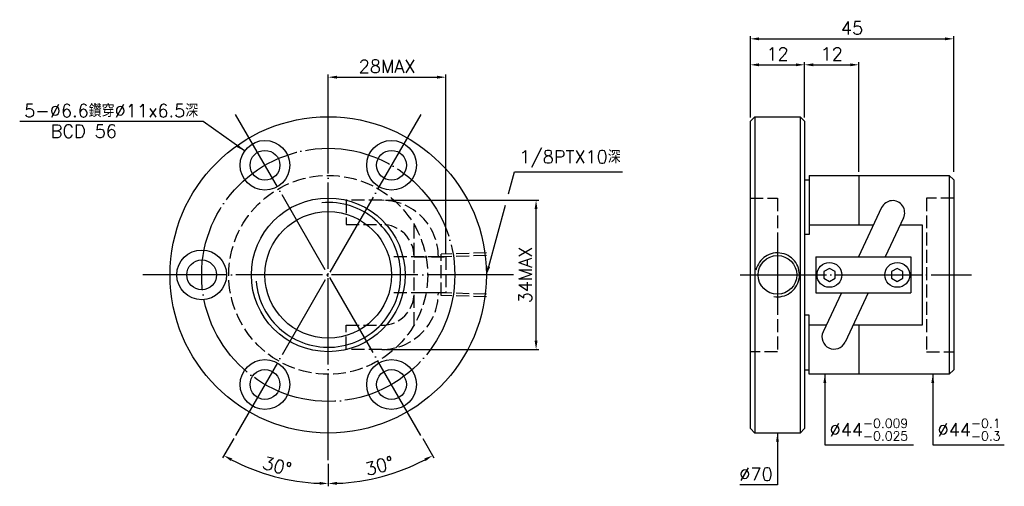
# Model space of a CAD drawing. Header units: millimetres. Extents: x -62 to 156, y 153 to 256.
import ezdxf
from ezdxf.enums import TextEntityAlignment as Align

# ---------------------------------------------------------------- set-up
doc = ezdxf.new("R2010")
doc.units = ezdxf.units.MM
doc.header["$LTSCALE"] = 0.956962
for name, pattern in [('CENTER', [22, 20, -1, 0, -1]), ('DASHED', [4, 3, -1]), ('THIN', [200000, 200000, 0])]:
    doc.linetypes.add(name, pattern=pattern)
for name, color, linetype in [('NT', 7, 'Continuous'), ('NT-DIM', 2, 'Continuous'), ('SH', 7, 'Continuous')]:
    doc.layers.add(name, color=color, linetype=linetype)
doc.styles.get("Standard").update_dxf_attribs({"font": 'simplex.shx', "bigfont": 'chineset.shx'})
doc.dimstyles.new('ISO-25', dxfattribs={"dimscale": 0.956962, "dimtxt": 3, "dimasz": 2, "dimexe": 0.646, "dimexo": 0.862, "dimgap": 1, "dimtad": 1, "dimdec": 3, "dimdsep": 46, "dimtxsty": 'Standard', "dimcen": 1.5, "dimclrd": 256, "dimclre": 256, "dimclrt": 256, "dimazin": 2, "dimtfac": 1, "dimtdec": 3, "dimtmove": 0, "dimatfit": 3, "dimfxl": 0, "dimtolj": 1, "dimlwd": -1, "dimlwe": -1, "dimarcsym": 0})

# ---------------------------------------------------------------- blocks, each defined once
blk = doc.blocks.new('*D10')
at = {"layer": 'Defpoints', "color": 0}
for p in [(145, 252.23), (100, 234), (145, 222)]:
    blk.add_point(p, dxfattribs=at)
at = {"layer": 'NT-DIM'}
for p, q in [((100, 234.82), (100, 252.84)), ((145, 222.82), (145, 252.84)), ((101.91, 252.23), (143.09, 252.23))]:
    blk.add_line(p, q, dxfattribs=at)
for points in [[(101.91, 252.54), (101.91, 251.91), (100, 252.23)], [(143.09, 252.54), (143.09, 251.91), (145, 252.23)]]:
    blk.add_solid(points, dxfattribs=at)
at = {"layer": 'NT-DIM', "insert": (122.5, 254.62), "char_height": 2.871, "attachment_point": 5}
blk.add_mtext('\\A1;45', dxfattribs=at)
blk = doc.blocks.new('*D11')
at = {"layer": 'Defpoints', "color": 0}
for p in [(112, 246.48), (100, 235), (112, 235)]:
    blk.add_point(p, dxfattribs=at)
at = {"layer": 'NT-DIM'}
for p, q in [((100, 235.82), (100, 247.1)), ((101.91, 246.48), (110.09, 246.48)), ((112, 235.82), (112, 247.1))]:
    blk.add_line(p, q, dxfattribs=at)
for points in [[(101.91, 246.8), (101.91, 246.16), (100, 246.48)], [(110.09, 246.8), (110.09, 246.16), (112, 246.48)]]:
    blk.add_solid(points, dxfattribs=at)
at = {"layer": 'NT-DIM', "insert": (106, 248.88), "char_height": 2.871, "attachment_point": 5}
blk.add_mtext('\\A1;12', dxfattribs=at)
blk = doc.blocks.new('*D12')
at = {"layer": 'Defpoints', "color": 0}
for p in [(32.63, 243.74), (6.63, 238), (32.63, 204)]:
    blk.add_point(p, dxfattribs=at)
at = {"layer": 'NT-DIM'}
for p, q in [((6.63, 238.82), (6.63, 244.36)), ((32.63, 204.82), (32.63, 244.36)), ((8.54, 243.74), (30.71, 243.74))]:
    blk.add_line(p, q, dxfattribs=at)
for points in [[(8.54, 244.06), (8.54, 243.42), (6.63, 243.74)], [(30.71, 244.06), (30.71, 243.42), (32.63, 243.74)]]:
    blk.add_solid(points, dxfattribs=at)
at = {"layer": 'NT-DIM', "insert": (19.63, 246.13), "char_height": 2.871, "attachment_point": 5}
blk.add_mtext('\\A1;28MAX', dxfattribs=at)
blk = doc.blocks.new('*D13')
at = {"layer": 'Defpoints', "color": 0}
for p in [(18.48, 216.5), (52.6, 216.5), (18.48, 183.5)]:
    blk.add_point(p, dxfattribs=at)
at = {"layer": 'NT-DIM'}
for p, q in [((19.31, 216.5), (53.22, 216.5)), ((52.6, 185.41), (52.6, 214.59)), ((19.31, 183.5), (53.22, 183.5))]:
    blk.add_line(p, q, dxfattribs=at)
for points in [[(52.28, 214.59), (52.92, 214.59), (52.6, 216.5)], [(52.28, 185.41), (52.92, 185.41), (52.6, 183.5)]]:
    blk.add_solid(points, dxfattribs=at)
at = {"layer": 'NT-DIM', "insert": (50.2, 200), "char_height": 2.871, "attachment_point": 5, "rotation": 90}
blk.add_mtext('\\A1;34MAX', dxfattribs=at)
blk = doc.blocks.new('*D21')
at = {"layer": 'Defpoints', "color": 0}
for p in [(6.63, 241), (-13.87, 235.51), (27.13, 164.49), (6.63, 159), (14.64, 154.54)]:
    blk.add_point(p, dxfattribs=at)
at = {"layer": 'NT-DIM'}
for p, q in [((27.54, 163.78), (30.02, 159.49)), ((6.63, 158.18), (6.63, 153.22))]:
    blk.add_line(p, q, dxfattribs=at)
blk.add_arc((6.63, 200), 46.16, 272.3757, 297.6243, dxfattribs=at)
for points in [[(27.88, 159.38), (28.18, 158.82), (29.71, 160.02)], [(8.55, 153.56), (8.53, 154.2), (6.63, 153.84)]]:
    blk.add_solid(points, dxfattribs=at)
at = {"layer": 'NT-DIM', "insert": (17.95, 157.72), "char_height": 2.871, "attachment_point": 5, "rotation": 15}
blk.add_mtext('\\A1;30°', dxfattribs=at)
blk = doc.blocks.new('*D22')
at = {"layer": 'Defpoints', "color": 0}
for p in [(6.63, 241), (27.13, 235.51), (-13.87, 164.49), (6.63, 159), (-9.16, 156.62)]:
    blk.add_point(p, dxfattribs=at)
at = {"layer": 'NT-DIM'}
for p, q in [((-14.29, 163.78), (-16.76, 159.49)), ((6.63, 158.18), (6.63, 153.22))]:
    blk.add_line(p, q, dxfattribs=at)
blk.add_arc((6.63, 200), 46.16, 242.3757, 267.6243, dxfattribs=at)
for points in [[(-14.93, 158.82), (-14.62, 159.38), (-16.45, 160.02)], [(4.72, 154.2), (4.71, 153.56), (6.63, 153.84)]]:
    blk.add_solid(points, dxfattribs=at)
at = {"layer": 'NT-DIM', "insert": (-4.7, 157.72), "char_height": 2.871, "attachment_point": 5, "rotation": 345}
blk.add_mtext('\\A1;30°', dxfattribs=at)
blk = doc.blocks.new('*D51')
at = {"layer": 'Defpoints', "color": 0}
for p in [(124, 246.48), (112, 234), (124, 222)]:
    blk.add_point(p, dxfattribs=at)
at = {"layer": 'NT-DIM'}
for p, q in [((112, 234.82), (112, 247.1)), ((113.91, 246.48), (122.09, 246.48)), ((124, 222.82), (124, 247.1))]:
    blk.add_line(p, q, dxfattribs=at)
for points in [[(113.91, 246.8), (113.91, 246.16), (112, 246.48)], [(122.09, 246.8), (122.09, 246.16), (124, 246.48)]]:
    blk.add_solid(points, dxfattribs=at)
at = {"layer": 'NT-DIM', "insert": (118, 248.88), "char_height": 2.871, "attachment_point": 5}
blk.add_mtext('\\A1;12', dxfattribs=at)

msp = doc.modelspace()

# ---------------------------------------------------------------- linework, layer by layer
at = {"layer": 'NT', "color": 3, "linetype": 'CENTER'}
for p, q in [((6.6265, 159), (6.6265, 241)), ((27.1265, 164.493), (-13.8735, 235.507)), ((27.1265, 235.507), (-13.8735, 164.493)), ((47.6265, 200), (-34.3735, 200))]:
    msp.add_line(p, q, dxfattribs=at)
at = {"layer": 'NT', "color": 7, "linetype": 'Continuous'}
for p, q in [((100, 234), (101, 235)), ((100, 166), (100, 234)), ((101, 235), (111, 235)), ((101, 235), (101, 165)), ((111, 235), (112, 234)), ((111, 235), (111, 165)), ((112, 234), (112, 166)), ((112, 221), (113, 221)), ((113, 222), (113, 208.9443)), ((113, 222), (144, 222)), ((124, 222), (124, 211.0905)), ((144, 222), (144, 178)), ((144, 222), (145, 221)), ((145, 221), (145, 179)), ((129.0452, 214.8864), (123.9208, 204)), ((133.8948, 212.6036), (129.8449, 204)), ((113, 208.9443), (112, 208.9443)), ((114.5, 204), (135.5, 204)), ((114.5, 204), (114.5, 196)), ((135.5, 204), (135.5, 196)), ((114.5, 196), (135.5, 196)), ((120.1551, 196), (116.1052, 187.3964)), ((126.0792, 196), (120.9548, 185.1136)), ((113, 191.0557), (112, 191.0557)), ((113, 178), (113, 191.0557)), ((124, 188.9095), (124, 178)), ((112, 179), (113, 179)), ((145, 179), (144, 178)), ((144, 178), (113, 178)), ((101, 165), (100, 166)), ((112, 166), (111, 165)), ((111, 165), (101, 165))]:
    msp.add_line(p, q, dxfattribs=at)
at = {"layer": 'NT', "color": 1, "linetype": 'DASHED'}
for p, q in [((100, 217), (106, 217)), ((106, 217), (106, 183)), ((145, 217), (139, 217)), ((139, 217), (139, 183)), ((25.6265, 188.9095), (25.6265, 211.0905)), ((25.6265, 204), (32.6265, 204)), ((32.6265, 204), (32.6265, 196)), ((32.6265, 196), (25.6265, 196)), ((106, 183), (100, 183)), ((139, 183), (145, 183))]:
    msp.add_line(p, q, dxfattribs=at)
for points in [[(18.4836, 216.5029), (10.5902, 216.5029), (10.5902, 211.1429), (18.4836, 211.1429)], [(18.4836, 183.4971), (10.5902, 183.4971), (10.5902, 188.8571), (18.4836, 188.8571)]]:
    msp.add_lwpolyline(points, dxfattribs=at)
at = {"layer": 'NT', "color": 7, "linetype": 'Continuous'}
for points in [[(113, 211.0905), (127.2584, 211.0905)], [(133.1826, 211.0905), (138, 211.0905), (138, 188.9095), (122.7416, 188.9095)], [(116.8174, 188.9095), (113, 188.9095)]]:
    msp.add_lwpolyline(points, dxfattribs=at)
for points in [[(117.5, 201.4434), (116.25, 200.7217), (116.25, 199.2783), (117.5, 198.5566), (118.75, 199.2783), (118.75, 200.7217)], [(132.5, 201.4434), (131.25, 200.7217), (131.25, 199.2783), (132.5, 198.5566), (133.75, 199.2783), (133.75, 200.7217)]]:
    msp.add_lwpolyline(points, close=True, dxfattribs=at)
for centre, radius in [((6.6265, 200), 35), ((6.6265, 200), 17), ((6.6265, 200), 14), ((117.5, 200), 2.75), ((132.5, 200), 2.75)]:
    msp.add_circle(centre, radius, dxfattribs=at)
at = {"layer": 'NT', "color": 3, "linetype": 'CENTER'}
msp.add_circle((6.6265, 200), 28, dxfattribs=at)
at = {"layer": 'NT', "color": 1, "linetype": 'DASHED'}
msp.add_circle((6.6265, 200), 22, dxfattribs=at)
at = {"layer": 'NT', "color": 5, "linetype": 'THIN'}
for centre, radius, start, end in [((6.6265, 200), 16.018, 185, 95), ((106, 200), 4.864, 260.136251, 167.46141)]:
    msp.add_arc(centre, radius, start, end, dxfattribs=at)
at = {"layer": 'NT', "color": 1, "linetype": 'DASHED'}
for centre, radius, start, end in [((18.4836, 204), 12.5029, 0, 90), ((18.4836, 204), 7.1429, 0, 90), ((18.4836, 196), 12.5029, 270, 0), ((18.4836, 196), 7.1429, 270, 0)]:
    msp.add_arc(centre, radius, start, end, dxfattribs=at)
at = {"layer": 'NT', "color": 7, "linetype": 'Continuous'}
for centre, start, end in [((131.47, 213.745), 334.792854, 154.792854), ((118.53, 186.255), 154.792854, 334.792854)]:
    msp.add_arc(centre, 2.68, start, end, dxfattribs=at)
at = {"layer": 'NT-DIM'}
for points in [[(46.5193, 217.9333), (47.8386, 222.7687), (47.9386, 222.7687), (71.7259, 222.7687)], [(42.1303, 201.8464), (45.8284, 215.4009)]]:
    msp.add_lwpolyline(points, dxfattribs=at)
msp.add_solid([(42.438, 201.7625), (41.6265, 200), (41.8226, 201.9304)], dxfattribs=at)
at = {"layer": 'SH', "color": 3, "linetype": 'CENTER'}
for p, q in [((106, 207.0268), (106, 192.9634)), ((97.7194, 200), (148.9073, 200))]:
    msp.add_line(p, q, dxfattribs=at)
at = {"layer": 'SH', "color": 1, "linetype": 'DASHED'}
for p, q in [((41.6265, 204.864), (31.6314, 204.5516)), ((31.6314, 203.9706), (20.6314, 203.9706)), ((31.6314, 195.4484), (31.6314, 204.5516)), ((41.6265, 204.283), (31.6314, 203.9706)), ((31.6314, 196.0294), (20.6314, 196.0294)), ((41.6265, 195.717), (31.6314, 196.0294)), ((41.6265, 195.136), (31.6314, 195.4484))]:
    msp.add_line(p, q, dxfattribs=at)
at = {"layer": 'SH', "color": 7, "linetype": 'Continuous'}
for centre, radius in [((-7.3735, 224.2487), 5.5), ((20.6265, 224.2487), 5.5), ((-7.3735, 224.2487), 3.3), ((20.6265, 224.2487), 3.3), ((-21.3735, 200), 5.5), ((-21.3735, 200), 3.3), ((106, 200), 4.283), ((-7.3735, 175.7513), 5.5), ((20.6265, 175.7513), 5.5), ((-7.3735, 175.7513), 3.3), ((20.6265, 175.7513), 3.3)]:
    msp.add_circle(centre, radius, dxfattribs=at)

# ---------------------------------------------------------------- texts
at = {"layer": 'NT-DIM'}
msp.add_text('BCD 56', height=2.87089, dxfattribs=at).set_placement((-47.4494, 233.2304), align=Align.TOP_CENTER)
for s, insert, char_height, attachment_point in [('5-%%C6.6鑽穿%%C11x6.5深', (-22.1235, 234.8802), 2.870886, 9), ('\\A1;1/8PTX10深', (48.8956, 223.7257), 2.870886, 7), ('\\A1;%%C44{\\H0.7x;\\S-0.009^ -0.025;}', (117.536, 163.3351), 2.870886, 7), ('\\A1;%%C44{\\H0.7x;\\S-0.1^ -0.3;}', (141.419, 163.3351), 2.870886, 7), ('\\A1;%%c70', (104.943, 154.4734), 2.87089, 9)]:
    msp.add_mtext(s, dxfattribs=dict(at, insert=insert, char_height=char_height, attachment_point=attachment_point))

# ---------------------------------------------------------------- dimensions: what is measured, and where the dimension line sits
for base, p1, p2, picture, middle in [((145, 252.2253), (100, 234), (145, 222), '*D10', (122.5, 254.6177)), ((112, 246.4835), (100, 235), (112, 235), '*D11', (106, 248.8759)), ((124, 246.4835), (112, 234), (124, 222), '*D51', (118, 248.8759))]:
    dim = msp.add_linear_dim(base=base, p1=p1, p2=p2, dimstyle='ISO-25', dxfattribs=at)
    dim.commit()
    dim.dimension.update_dxf_attribs({"geometry": picture, "text_midpoint": middle})
dim = msp.add_linear_dim(base=(32.6265, 243.7418), p1=(6.6265, 238), p2=(32.6265, 204), text='28MAX', dimstyle='ISO-25', dxfattribs=at)
dim.commit()
dim.dimension.update_dxf_attribs({"geometry": '*D12', "text_midpoint": (19.6265, 246.1342)})
for base, line1, line2, picture, middle in [((-9.1616, 156.6224), ((27.1265, 235.507), (-13.8735, 164.493)), ((6.6265, 159), (6.6265, 241)), '*D22', (-4.7017, 157.7223)), ((14.6424, 154.5398), ((6.6265, 159), (6.6265, 241)), ((27.1265, 164.493), (-13.8735, 235.507)), '*D21', (17.9548, 157.7223))]:
    dim = msp.add_angular_dim_2l(base=base, line1=line1, line2=line2, dimstyle='ISO-25', dxfattribs=at)
    dim.commit()
    dim.dimension.update_dxf_attribs({"geometry": picture, "text_midpoint": middle})
dim = msp.add_linear_dim(base=(52.597, 216.503), p1=(18.4835, 183.497), p2=(18.4835, 216.503), angle=90, text='34MAX', dimstyle='ISO-25', dxfattribs=at)
dim.commit()
dim.dimension.update_dxf_attribs({"geometry": '*D13', "text_midpoint": (50.2046, 200)})

# ---------------------------------------------------------------- leaders
at = {"layer": 'NT-DIM', "annotation_type": 0, "has_hookline": 1}
for points, hookline_direction, text_width in [([(-11.8654, 227.4224), (-21.0665, 233.9233), (-21.1665, 233.9233)], 1, 39.5089), ([(116.479, 178), (116.479, 162.3782), (116.579, 162.3782)], 0, 18.5924), ([(140.3621, 178), (140.3621, 162.3782), (140.4621, 162.3782)], 0, 14.7646), ([(106, 165), (106, 153.5165), (105.9, 153.5165)], 1, 7.2456)]:
    msp.add_leader(points, dimstyle='ISO-25', dxfattribs=dict(at, hookline_direction=hookline_direction, text_width=text_width))

doc.saveas('drawing.dxf')
